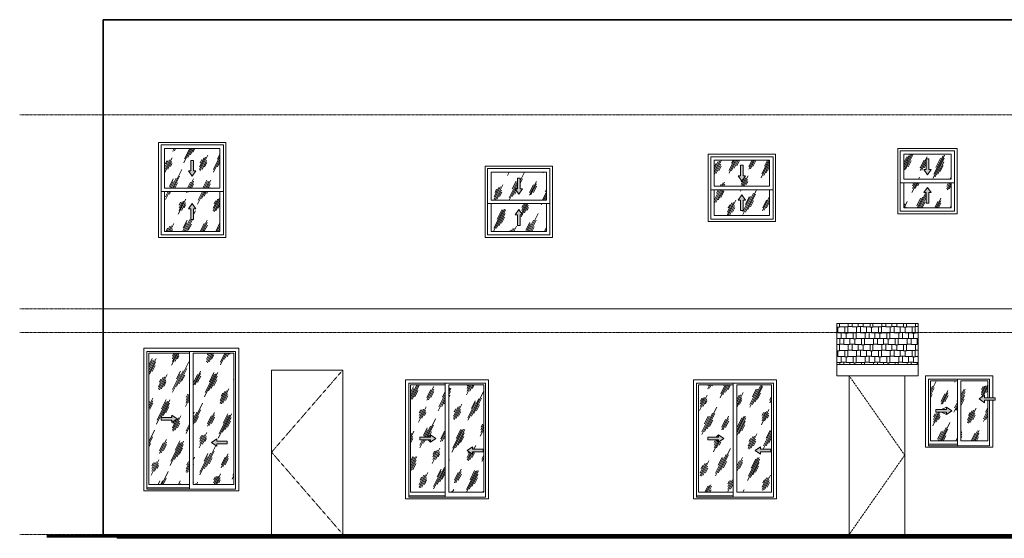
# Model space of a CAD drawing. Header units: inches. Extents: x -535 to 457, y -6 to 260.
# Tile 1 of 2: x -535 to -38, y -2 to 260. Entities that reach past the tile are written whole.
import ezdxf

# ---------------------------------------------------------------- set-up
doc = ezdxf.new("R2010")
doc.units = ezdxf.units.IN
doc.header["$MEASUREMENT"] = 0
doc.linetypes.add('Center 1_4_', pattern=[0.53125, 0.25, -0.09375, 0.09375, -0.09375])
doc.linetypes.add('Dash', pattern=[0.23622, 0.11811, -0.11811])
for name, color, linetype, lineweight in [('A-DETL', 90, 'Continuous', 9), ('A-DETL-GENF', 92, 'Continuous', 9), ('A-DOOR', 31, 'Continuous', 9), ('A-FLOR', 192, 'Continuous', 9), ('A-FLOR-LEVL', 51, 'Continuous', 9), ('A-GLAZ', 151, 'Continuous', 9), ('A-ROOF', 132, 'Continuous', 9), ('A-ROOF-PATT', 132, 'Continuous', 9), ('A-WALL', 90, 'Continuous', 9)]:
    doc.layers.add(name, color=color, linetype=linetype, lineweight=lineweight)
pattern_1 = [(63.435, (20.288, 0), (-6.9551, 20.8652), [8.64, -5.184, 8.64, -5.184, -10.99]), (63.435, (20.288, 0), (-6.9551, 20.8652), [-27.648, 0.127, -10.863]), (63.435, (20.288, 0), (-6.9551, 20.8652), [0.127, -27.521, 3.456, -7.534]), (63.435, (19.856, 0.432), (-6.9551, 20.8652), [6.912, -8.64, 5.184, -5.184, -12.718]), (63.435, (19.856, 0.432), (-6.9551, 20.8652), [-25.92, 0.127, -12.591]), (63.435, (19.856, 0.432), (-6.9551, 20.8652), [0.127, -25.793, 6.048, -6.67]), (63.435, (19.856, 1.728), (-6.9551, 20.8652), [5.184, -10.368, 3.456, -5.184, -14.446]), (63.435, (19.856, 1.728), (-6.9551, 20.8652), [-24.192, 0.127, -14.319]), (63.435, (19.856, 1.728), (-6.9551, 20.8652), [0.127, -24.065, 7.776, -6.67]), (63.435, (21.152, 0.432), (-6.9551, 20.8652), [5.184, -10.368, 4.32, -18.766]), (63.435, (22.448, 1.728), (-6.9551, 20.8652), [2.592, -12.96, 1.728, -21.358]), (63.435, (20.288, 3.888), (-6.9551, 20.8652), [1.728, -12.96, 1.728, -6.912, -15.31]), (63.435, (20.288, 3.888), (-6.9551, 20.8652), [-23.328, 0.127, -15.183]), (63.435, (20.288, 3.888), (-6.9551, 20.8652), [0.127, -23.201, 4.32, -10.99]), (63.435, (28.064, 2.592), (-6.9551, 20.8652), [8.64, -12.96, 10.368, -6.843]), (63.435, (28.064, 1.296), (-6.9551, 20.8652), [12.096, -8.64, 12.96, -5.115]), (63.435, (28.928, 1.728), (-6.9551, 20.8652), [13.824, -6.912, 10.368, -7.534]), (63.435, (30.224, 3.024), (-6.9551, 20.8652), [8.64, -12.096, 6.912, -10.99]), (63.435, (28.928, 5.616), (-6.9551, 20.8652), [4.32, -17.28, 5.184, -11.854]), (63.435, (31.52, 4.32), (-6.9551, 20.8652), [3.456, -17.28, 3.456, -14.446])]

# ---------------------------------------------------------------- blocks, each defined once
blk = doc.blocks.new('Planitar - Single Door_Flush Panel - 3_-0_ x 6_-11_-4187933-Rear Elevation')
at = {"layer": 'A-DOOR', "linetype": 'Dash'}
for p, q in [((-372.16, 83), (-408.16, 41.5)), ((-408.16, 41.5), (-372.16, 0))]:
    blk.add_line(p, q, dxfattribs=at)
at = {"layer": 'A-DOOR'}
blk.add_line((-408.16, 0), (-372.16, 0), dxfattribs=at)
blk = doc.blocks.new('Planitar - Single Door_Flush Panel - 2_-4_ x 6_-8_-4188380-Rear Elevation')
at = {"layer": 'A-DOOR', "linetype": 'Dash'}
for p, q in [((-116.22, 80), (-88.22, 40)), ((-88.22, 40), (-116.22, 0))]:
    blk.add_line(p, q, dxfattribs=at)
at = {"layer": 'A-DOOR'}
blk.add_line((-116.22, 0), (-88.22, 0), dxfattribs=at)
blk = doc.blocks.new('Planitar-Sliding-Double - 4_ x 5_ 6_-4309952-Rear Elevation')
at = {"layer": 'A-GLAZ'}
h = blk.add_hatch(dxfattribs=at)
h.set_pattern_fill('FP_1', color=256, style=0, pattern_type=2)
h.set_pattern_definition(pattern_1)
h.paths.add_polyline_path([(-449.6, 25.25), (-449.6, 91.5), (-470.22, 91.5), (-470.22, 25.25)], flags=0)
h.paths.add_polyline_path([(-458.58, 56.51), (-458.58, 57.71), (-463.91, 57.71), (-463.91, 59.04), (-458.58, 59.04), (-458.58, 60.24), (-455.91, 58.38), (-456.86, 57.71)], flags=0)
h = blk.add_hatch(dxfattribs=at)
h.set_pattern_fill('FP_1', color=256, style=0, pattern_type=2)
h.set_pattern_definition(pattern_1)
h.paths.add_polyline_path([(-447.85, 25.25), (-427.22, 25.25), (-427.22, 91.5), (-447.85, 91.5), (-447.85, 44.51)], flags=0)
h.paths.add_polyline_path([(-435.87, 44.51), (-438.54, 46.38), (-435.87, 48.24), (-435.87, 47.04), (-430.54, 47.04), (-430.54, 45.71), (-435.87, 45.71)], flags=0)
for points in [[(-458.58, 56.51), (-455.91, 58.38), (-458.58, 60.24), (-458.58, 59.04), (-463.91, 59.04), (-463.91, 57.71), (-458.58, 57.71)], [(-435.87, 44.51), (-435.87, 45.71), (-430.54, 45.71), (-430.54, 47.04), (-435.87, 47.04), (-435.87, 48.24), (-438.54, 46.38)]]:
    blk.add_hatch(color=256, dxfattribs=at).paths.add_polyline_path(points, flags=0)
at = {"layer": 'A-DETL-GENF'}
for p, q in [((-455.91, 58.38), (-458.58, 60.24)), ((-458.58, 60.24), (-458.58, 59.04)), ((-455.91, 58.38), (-458.58, 60.24)), ((-458.58, 60.24), (-458.58, 59.04)), ((-463.91, 59.04), (-458.58, 59.04)), ((-463.91, 59.04), (-463.91, 57.71)), ((-458.58, 59.04), (-463.91, 59.04)), ((-463.91, 59.04), (-463.91, 57.71)), ((-463.91, 57.71), (-458.58, 57.71)), ((-463.91, 57.71), (-458.58, 57.71)), ((-455.91, 58.38), (-458.58, 56.51)), ((-458.58, 56.51), (-455.91, 58.38)), ((-458.58, 57.71), (-458.58, 56.51)), ((-458.58, 57.71), (-458.58, 56.51)), ((-438.54, 46.38), (-435.87, 48.24)), ((-435.87, 48.24), (-438.54, 46.38)), ((-438.54, 46.38), (-435.87, 44.51)), ((-438.54, 46.38), (-435.87, 44.51)), ((-435.87, 48.24), (-435.87, 47.04)), ((-435.87, 47.04), (-435.87, 48.24)), ((-430.54, 47.04), (-435.87, 47.04)), ((-430.54, 47.04), (-435.87, 47.04)), ((-430.54, 45.71), (-435.87, 45.71)), ((-435.87, 45.71), (-435.87, 44.51)), ((-435.87, 44.51), (-435.87, 45.71)), ((-435.87, 45.71), (-430.54, 45.71)), ((-430.54, 47.04), (-430.54, 45.71)), ((-430.54, 45.71), (-430.54, 47.04))]:
    blk.add_line(p, q, dxfattribs=at)
at = {"layer": 'A-GLAZ'}
for p, q in [((-424.72, 94), (-472.72, 94)), ((-472.72, 94), (-472.72, 22)), ((-471.11, 92.39), (-426.34, 92.39)), ((-471.11, 22.75), (-471.11, 92.39)), ((-470.22, 91.5), (-470.22, 25.25)), ((-449.6, 91.5), (-470.22, 91.5)), ((-449.6, 92.39), (-449.6, 22.75)), ((-447.85, 25.25), (-447.85, 91.5)), ((-447.85, 91.5), (-427.22, 91.5)), ((-427.22, 91.5), (-427.22, 25.25)), ((-426.34, 22.75), (-426.34, 92.39)), ((-424.72, 94), (-424.72, 22)), ((-458.58, 60.24), (-458.79, 59.04)), ((-458.58, 56.51), (-458.79, 57.71)), ((-470.22, 25.25), (-449.6, 25.25)), ((-427.22, 25.25), (-447.85, 25.25)), ((-424.72, 22), (-472.72, 22)), ((-449.6, 23.5), (-471.11, 23.5)), ((-449.6, 23.5), (-471.11, 23.5)), ((-426.34, 22.75), (-471.11, 22.75))]:
    blk.add_line(p, q, dxfattribs=at)
blk = doc.blocks.new('Planitar-Sliding-Double - 3_ 6_ x 4_ 11_-4309964-Rear Elevation')
at = {"layer": 'A-GLAZ'}
h = blk.add_hatch(dxfattribs=at)
h.set_pattern_fill('FP_2', color=256, style=0, pattern_type=2)
h.set_pattern_definition(pattern_1)
h.paths.add_polyline_path([(-320.35, 21.25), (-320.35, 75.5), (-337.97, 75.5), (-337.97, 21.25)], flags=0)
h.paths.add_polyline_path([(-327.83, 46.51), (-327.83, 47.71), (-333.16, 47.71), (-333.16, 49.04), (-327.83, 49.04), (-327.83, 50.24), (-325.16, 48.38), (-326.11, 47.71)], flags=0)
h = blk.add_hatch(dxfattribs=at)
h.set_pattern_fill('FP_2', color=256, style=0, pattern_type=2)
h.set_pattern_definition(pattern_1)
h.paths.add_polyline_path([(-318.6, 21.25), (-300.97, 21.25), (-300.97, 75.5), (-318.6, 75.5), (-318.6, 46.43)], flags=0)
h.paths.add_polyline_path([(-306.62, 40.51), (-309.29, 42.38), (-306.62, 44.24), (-306.62, 43.04), (-301.29, 43.04), (-301.29, 41.71), (-306.62, 41.71)], flags=0)
for points in [[(-327.83, 46.51), (-325.16, 48.38), (-327.83, 50.24), (-327.83, 49.04), (-333.16, 49.04), (-333.16, 47.71), (-327.83, 47.71)], [(-306.62, 40.51), (-306.62, 41.71), (-301.29, 41.71), (-301.29, 43.04), (-306.62, 43.04), (-306.62, 44.24), (-309.29, 42.38)]]:
    blk.add_hatch(color=256, dxfattribs=at).paths.add_polyline_path(points, flags=0)
at = {"layer": 'A-DETL-GENF'}
for p, q in [((-325.16, 48.38), (-327.83, 50.24)), ((-327.83, 50.24), (-327.83, 49.04)), ((-325.16, 48.38), (-327.83, 50.24)), ((-327.83, 50.24), (-327.83, 49.04)), ((-333.16, 49.04), (-327.83, 49.04)), ((-333.16, 49.04), (-333.16, 47.71)), ((-327.83, 49.04), (-333.16, 49.04)), ((-333.16, 49.04), (-333.16, 47.71)), ((-333.16, 47.71), (-327.83, 47.71)), ((-333.16, 47.71), (-327.83, 47.71)), ((-325.16, 48.38), (-327.83, 46.51)), ((-327.83, 46.51), (-325.16, 48.38)), ((-327.83, 47.71), (-327.83, 46.51)), ((-327.83, 47.71), (-327.83, 46.51)), ((-309.29, 42.38), (-306.62, 44.24)), ((-306.62, 44.24), (-309.29, 42.38)), ((-309.29, 42.38), (-306.62, 40.51)), ((-309.29, 42.38), (-306.62, 40.51)), ((-306.62, 44.24), (-306.62, 43.04)), ((-306.62, 43.04), (-306.62, 44.24)), ((-301.29, 43.04), (-306.62, 43.04)), ((-301.29, 43.04), (-306.62, 43.04)), ((-301.29, 41.71), (-306.62, 41.71)), ((-306.62, 41.71), (-306.62, 40.51)), ((-306.62, 40.51), (-306.62, 41.71)), ((-306.62, 41.71), (-301.29, 41.71)), ((-301.29, 43.04), (-301.29, 41.71)), ((-301.29, 41.71), (-301.29, 43.04))]:
    blk.add_line(p, q, dxfattribs=at)
at = {"layer": 'A-GLAZ'}
for p, q in [((-298.47, 78), (-340.47, 78)), ((-340.47, 78), (-340.47, 18)), ((-338.86, 76.39), (-300.09, 76.39)), ((-338.86, 18.75), (-338.86, 76.39)), ((-337.97, 75.5), (-337.97, 21.25)), ((-320.35, 75.5), (-337.97, 75.5)), ((-320.35, 76.39), (-320.35, 18.75)), ((-318.6, 21.25), (-318.6, 75.5)), ((-318.6, 75.5), (-300.97, 75.5)), ((-300.97, 75.5), (-300.97, 21.25)), ((-300.09, 18.75), (-300.09, 76.39)), ((-298.47, 78), (-298.47, 18)), ((-327.83, 50.24), (-329.01, 49.04)), ((-327.83, 46.51), (-329.01, 47.71)), ((-337.97, 21.25), (-320.35, 21.25)), ((-300.97, 21.25), (-318.6, 21.25)), ((-298.47, 18), (-340.47, 18)), ((-320.35, 19.5), (-338.86, 19.5)), ((-320.35, 19.5), (-338.86, 19.5)), ((-300.09, 18.75), (-338.86, 18.75))]:
    blk.add_line(p, q, dxfattribs=at)
blk = doc.blocks.new('Planitar-Sliding-Double - 3_ 6_ x 4_ 11_-V1-Rear Elevation')
at = {"layer": 'A-GLAZ'}
h = blk.add_hatch(dxfattribs=at)
h.set_pattern_fill('FP_2', color=256, style=0, pattern_type=2)
h.set_pattern_definition(pattern_1)
h.paths.add_polyline_path([(-174.85, 21.25), (-174.85, 75.5), (-192.47, 75.5), (-192.47, 21.25)], flags=0)
h.paths.add_polyline_path([(-182.33, 46.51), (-182.33, 47.71), (-187.66, 47.71), (-187.66, 49.04), (-182.33, 49.04), (-182.33, 50.24), (-179.66, 48.38), (-180.61, 47.71)], flags=0)
h = blk.add_hatch(dxfattribs=at)
h.set_pattern_fill('FP_2', color=256, style=0, pattern_type=2)
h.set_pattern_definition(pattern_1)
h.paths.add_polyline_path([(-173.1, 21.25), (-155.47, 21.25), (-155.47, 75.5), (-173.1, 75.5), (-173.1, 46.43)], flags=0)
h.paths.add_polyline_path([(-161.12, 40.51), (-163.79, 42.38), (-161.12, 44.24), (-161.12, 43.04), (-155.79, 43.04), (-155.79, 41.71), (-161.12, 41.71)], flags=0)
for points in [[(-182.33, 46.51), (-179.66, 48.38), (-182.33, 50.24), (-182.33, 49.04), (-187.66, 49.04), (-187.66, 47.71), (-182.33, 47.71)], [(-161.12, 40.51), (-161.12, 41.71), (-155.79, 41.71), (-155.79, 43.04), (-161.12, 43.04), (-161.12, 44.24), (-163.79, 42.38)]]:
    blk.add_hatch(color=256, dxfattribs=at).paths.add_polyline_path(points, flags=0)
at = {"layer": 'A-DETL-GENF'}
for p, q in [((-179.66, 48.38), (-182.33, 50.24)), ((-182.33, 50.24), (-182.33, 49.04)), ((-179.66, 48.38), (-182.33, 50.24)), ((-182.33, 50.24), (-182.33, 49.04)), ((-187.66, 49.04), (-182.33, 49.04)), ((-187.66, 49.04), (-187.66, 47.71)), ((-182.33, 49.04), (-187.66, 49.04)), ((-187.66, 49.04), (-187.66, 47.71)), ((-187.66, 47.71), (-182.33, 47.71)), ((-187.66, 47.71), (-182.33, 47.71)), ((-179.66, 48.38), (-182.33, 46.51)), ((-182.33, 46.51), (-179.66, 48.38)), ((-182.33, 47.71), (-182.33, 46.51)), ((-182.33, 47.71), (-182.33, 46.51)), ((-163.79, 42.38), (-161.12, 44.24)), ((-161.12, 44.24), (-163.79, 42.38)), ((-163.79, 42.38), (-161.12, 40.51)), ((-163.79, 42.38), (-161.12, 40.51)), ((-161.12, 44.24), (-161.12, 43.04)), ((-161.12, 43.04), (-161.12, 44.24)), ((-155.79, 43.04), (-161.12, 43.04)), ((-155.79, 43.04), (-161.12, 43.04)), ((-155.79, 41.71), (-161.12, 41.71)), ((-161.12, 41.71), (-161.12, 40.51)), ((-161.12, 40.51), (-161.12, 41.71)), ((-161.12, 41.71), (-155.79, 41.71)), ((-155.79, 43.04), (-155.79, 41.71)), ((-155.79, 41.71), (-155.79, 43.04))]:
    blk.add_line(p, q, dxfattribs=at)
at = {"layer": 'A-GLAZ'}
for p, q in [((-152.97, 78), (-194.97, 78)), ((-194.97, 78), (-194.97, 18)), ((-193.36, 76.39), (-154.59, 76.39)), ((-193.36, 18.75), (-193.36, 76.39)), ((-192.47, 75.5), (-192.47, 21.25)), ((-174.85, 75.5), (-192.47, 75.5)), ((-174.85, 76.39), (-174.85, 18.75)), ((-173.1, 21.25), (-173.1, 75.5)), ((-173.1, 75.5), (-155.47, 75.5)), ((-155.47, 75.5), (-155.47, 21.25)), ((-154.59, 18.75), (-154.59, 76.39)), ((-152.97, 78), (-152.97, 18)), ((-182.33, 50.24), (-183.51, 49.04)), ((-182.33, 46.51), (-183.51, 47.71)), ((-192.47, 21.25), (-174.85, 21.25)), ((-155.47, 21.25), (-173.1, 21.25)), ((-152.97, 18), (-194.97, 18)), ((-174.85, 19.5), (-193.36, 19.5)), ((-174.85, 19.5), (-193.36, 19.5)), ((-154.59, 18.75), (-193.36, 18.75))]:
    blk.add_line(p, q, dxfattribs=at)
blk = doc.blocks.new('Planitar-Sliding-Double - 2_ 10_ x 3_-4194633-Rear Elevation')
at = {"layer": 'A-GLAZ'}
h = blk.add_hatch(dxfattribs=at)
h.set_pattern_fill('FP_1', color=256, style=0, pattern_type=2)
h.set_pattern_definition(pattern_1)
h.paths.add_polyline_path([(-70.81, 47.25), (-61.6, 47.25), (-61.6, 77.5), (-75.22, 77.5), (-75.22, 47.25)], flags=0)
h.paths.add_polyline_path([(-67.08, 60.51), (-67.08, 61.71), (-72.41, 61.71), (-72.41, 63.04), (-67.08, 63.04), (-67.08, 64.24), (-64.41, 62.38), (-65.36, 61.71)], flags=0)
h = blk.add_hatch(dxfattribs=at)
h.set_pattern_fill('FP_1', color=256, style=0, pattern_type=2)
h.set_pattern_definition(pattern_1)
h.paths.add_polyline_path([(-59.85, 47.25), (-46.22, 47.25), (-46.22, 67.71), (-47.87, 67.71), (-47.87, 66.51), (-50.54, 68.38), (-47.87, 70.24), (-47.87, 69.04), (-46.22, 69.04), (-46.22, 77.5), (-59.85, 77.5), (-59.85, 56.5)], flags=0)
for points in [[(-47.87, 66.51), (-47.87, 67.71), (-42.54, 67.71), (-42.54, 69.04), (-47.87, 69.04), (-47.87, 70.24), (-50.54, 68.38)], [(-67.08, 60.51), (-64.41, 62.38), (-67.08, 64.24), (-67.08, 63.04), (-72.41, 63.04), (-72.41, 61.71), (-67.08, 61.71)]]:
    blk.add_hatch(color=256, dxfattribs=at).paths.add_polyline_path(points, flags=0)
at = {"layer": 'A-DETL-GENF'}
for p, q in [((-50.54, 68.38), (-47.87, 70.24)), ((-47.87, 70.24), (-50.54, 68.38)), ((-47.87, 70.24), (-47.87, 69.04)), ((-47.87, 69.04), (-47.87, 70.24)), ((-50.54, 68.38), (-47.87, 66.51)), ((-50.54, 68.38), (-47.87, 66.51)), ((-42.54, 69.04), (-47.87, 69.04)), ((-42.54, 69.04), (-47.87, 69.04)), ((-42.54, 67.71), (-47.87, 67.71)), ((-47.87, 67.71), (-47.87, 66.51)), ((-47.87, 66.51), (-47.87, 67.71)), ((-47.87, 67.71), (-42.54, 67.71)), ((-42.54, 69.04), (-42.54, 67.71)), ((-42.54, 67.71), (-42.54, 69.04)), ((-72.41, 63.04), (-67.08, 63.04)), ((-72.41, 63.04), (-72.41, 61.71)), ((-67.08, 63.04), (-72.41, 63.04)), ((-72.41, 63.04), (-72.41, 61.71)), ((-72.41, 61.71), (-67.08, 61.71)), ((-72.41, 61.71), (-67.08, 61.71)), ((-64.41, 62.38), (-67.08, 64.24)), ((-67.08, 64.24), (-67.08, 63.04)), ((-64.41, 62.38), (-67.08, 64.24)), ((-67.08, 64.24), (-67.08, 63.04)), ((-64.41, 62.38), (-67.08, 60.51)), ((-67.08, 60.51), (-64.41, 62.38)), ((-67.08, 61.71), (-67.08, 60.51)), ((-67.08, 61.71), (-67.08, 60.51))]:
    blk.add_line(p, q, dxfattribs=at)
at = {"layer": 'A-GLAZ'}
for p, q in [((-43.72, 80), (-77.72, 80)), ((-77.72, 80), (-77.72, 44)), ((-43.72, 80), (-43.72, 69.04)), ((-76.11, 78.39), (-45.34, 78.39)), ((-76.11, 44.75), (-76.11, 78.39)), ((-75.22, 77.5), (-75.22, 47.25)), ((-61.6, 77.5), (-75.22, 77.5)), ((-61.6, 78.39), (-61.6, 44.75)), ((-59.85, 47.25), (-59.85, 77.5)), ((-59.85, 77.5), (-46.22, 77.5)), ((-46.22, 77.5), (-46.22, 69.04)), ((-45.34, 69.04), (-45.34, 78.39)), ((-46.22, 67.71), (-46.22, 47.25)), ((-45.34, 44.75), (-45.34, 67.71)), ((-43.72, 67.71), (-43.72, 44)), ((-67.08, 64.24), (-69.54, 63.04)), ((-67.08, 60.51), (-69.54, 61.71)), ((-61.6, 45.5), (-76.11, 45.5)), ((-61.6, 45.5), (-76.11, 45.5)), ((-75.22, 47.25), (-61.6, 47.25)), ((-46.22, 47.25), (-59.85, 47.25)), ((-43.72, 44), (-77.72, 44)), ((-45.34, 44.75), (-76.11, 44.75))]:
    blk.add_line(p, q, dxfattribs=at)
blk = doc.blocks.new('Planitar-Double-Hung-Single - 2_10_ x 4_-4193086-Rear Elevation')
at = {"layer": 'A-DETL-GENF'}
h = blk.add_hatch(dxfattribs=at)
h.set_pattern_fill('FP_2', color=256, style=0, pattern_type=2)
h.set_pattern_definition(pattern_1)
h.paths.add_polyline_path([(-454.35, 174.88), (-434.22, 174.88), (-434.22, 195), (-462.22, 195), (-462.22, 174.88)], flags=0)
h.paths.add_polyline_path([(-448.22, 180.94), (-450.09, 183.6), (-448.89, 183.6), (-448.89, 188.94), (-447.56, 188.94), (-447.56, 183.6), (-446.36, 183.6), (-448.08, 181.15)], flags=0)
for points in [[(-448.22, 180.94), (-446.36, 183.6), (-447.56, 183.6), (-447.56, 188.94), (-448.89, 188.94), (-448.89, 183.6), (-450.09, 183.6)], [(-448.89, 159.06), (-447.56, 159.06), (-447.56, 164.4), (-446.36, 164.4), (-448.22, 167.06), (-450.09, 164.4), (-448.89, 164.4), (-448.89, 159.51)]]:
    blk.add_hatch(color=256, dxfattribs=at).paths.add_polyline_path(points, flags=0)
h = blk.add_hatch(dxfattribs=at)
h.set_pattern_fill('FP_2', color=256, style=0, pattern_type=2)
h.set_pattern_definition(pattern_1)
h.paths.add_polyline_path([(-448.89, 153), (-434.22, 153), (-434.22, 173.13), (-462.22, 173.13), (-462.22, 153), (-454.35, 153)], flags=0)
h.paths.add_polyline_path([(-448.29, 159.06), (-448.89, 159.06), (-448.89, 164.4), (-450.09, 164.4), (-448.22, 167.06), (-446.36, 164.4), (-447.56, 164.4), (-447.56, 159.06)], flags=0)
for p, q in [((-448.89, 188.94), (-448.89, 183.6)), ((-447.56, 188.94), (-448.89, 188.94)), ((-447.56, 188.94), (-448.89, 188.94)), ((-448.89, 188.94), (-448.89, 183.6)), ((-447.56, 188.94), (-447.56, 183.6)), ((-447.56, 183.6), (-447.56, 188.94)), ((-448.89, 183.6), (-450.09, 183.6)), ((-448.22, 180.94), (-450.09, 183.6)), ((-448.89, 183.6), (-450.09, 183.6)), ((-450.09, 183.6), (-448.22, 180.94)), ((-448.22, 180.94), (-446.36, 183.6)), ((-448.22, 180.94), (-446.36, 183.6)), ((-446.36, 183.6), (-447.56, 183.6)), ((-446.36, 183.6), (-447.56, 183.6)), ((-448.22, 167.06), (-450.09, 164.4)), ((-448.22, 167.06), (-450.09, 164.4)), ((-450.09, 164.4), (-448.89, 164.4)), ((-450.09, 164.4), (-448.89, 164.4)), ((-448.89, 159.06), (-448.89, 164.4)), ((-448.89, 164.4), (-448.89, 159.06)), ((-448.22, 167.06), (-446.36, 164.4)), ((-446.36, 164.4), (-448.22, 167.06)), ((-447.56, 164.4), (-446.36, 164.4)), ((-447.56, 159.06), (-447.56, 164.4)), ((-447.56, 159.06), (-447.56, 164.4)), ((-447.56, 164.4), (-446.36, 164.4)), ((-448.89, 159.06), (-447.56, 159.06)), ((-448.89, 159.06), (-447.56, 159.06))]:
    blk.add_line(p, q, dxfattribs=at)
at = {"layer": 'A-GLAZ'}
for p, q in [((-465.22, 198), (-431.22, 198)), ((-465.22, 150), (-465.22, 198)), ((-463.97, 196.75), (-463.97, 151.25)), ((-432.47, 196.75), (-463.97, 196.75)), ((-462.22, 174.88), (-462.22, 195)), ((-434.22, 195), (-462.22, 195)), ((-434.22, 174.88), (-434.22, 195)), ((-432.47, 151.25), (-432.47, 196.75)), ((-431.22, 198), (-431.22, 150)), ((-462.22, 174.88), (-434.22, 174.88)), ((-432.47, 173.13), (-463.97, 173.13)), ((-462.22, 153), (-462.22, 173.13)), ((-434.22, 153), (-434.22, 173.13)), ((-431.22, 150), (-465.22, 150)), ((-463.97, 151.25), (-432.47, 151.25)), ((-462.22, 153), (-434.22, 153))]:
    blk.add_line(p, q, dxfattribs=at)
blk = doc.blocks.new('Planitar-Double-Hung-Single - 2_10_ x 3_-4193130-Rear Elevation')
at = {"layer": 'A-DETL-GENF'}
h = blk.add_hatch(dxfattribs=at)
h.set_pattern_fill('FP_2', color=256, style=0, pattern_type=2)
h.set_pattern_definition(pattern_1)
h.paths.add_polyline_path([(-269.22, 168.88), (-269.22, 183), (-297.22, 183), (-297.22, 168.88), (-275.79, 168.88)], flags=0)
h.paths.add_polyline_path([(-283.22, 171.94), (-285.09, 174.6), (-283.89, 174.6), (-283.89, 179.94), (-282.56, 179.94), (-282.56, 174.6), (-281.36, 174.6), (-282.56, 172.89)], flags=0)
for points in [[(-283.22, 171.94), (-281.36, 174.6), (-282.56, 174.6), (-282.56, 179.94), (-283.89, 179.94), (-283.89, 174.6), (-285.09, 174.6)], [(-283.89, 156.06), (-282.56, 156.06), (-282.56, 161.4), (-281.36, 161.4), (-283.22, 164.06), (-285.09, 161.4), (-283.89, 161.4)]]:
    blk.add_hatch(color=256, dxfattribs=at).paths.add_polyline_path(points, flags=0)
h = blk.add_hatch(dxfattribs=at)
h.set_pattern_fill('FP_2', color=256, style=0, pattern_type=2)
h.set_pattern_definition(pattern_1)
h.paths.add_polyline_path([(-297.22, 153), (-269.22, 153), (-269.22, 167.13), (-297.22, 167.13)], flags=0)
h.paths.add_polyline_path([(-283.89, 156.06), (-283.89, 161.4), (-285.09, 161.4), (-283.22, 164.06), (-281.36, 161.4), (-282.56, 161.4), (-282.56, 156.06)], flags=0)
for p, q in [((-283.89, 179.94), (-283.89, 174.6)), ((-282.56, 179.94), (-283.89, 179.94)), ((-282.56, 179.94), (-283.89, 179.94)), ((-283.89, 179.94), (-283.89, 174.6)), ((-282.56, 179.94), (-282.56, 174.6)), ((-282.56, 174.6), (-282.56, 179.94)), ((-283.89, 174.6), (-285.09, 174.6)), ((-283.22, 171.94), (-285.09, 174.6)), ((-283.89, 174.6), (-285.09, 174.6)), ((-285.09, 174.6), (-283.22, 171.94)), ((-283.22, 171.94), (-281.36, 174.6)), ((-283.22, 171.94), (-281.36, 174.6)), ((-281.36, 174.6), (-282.56, 174.6)), ((-281.36, 174.6), (-282.56, 174.6)), ((-283.22, 164.06), (-285.09, 161.4)), ((-283.22, 164.06), (-285.09, 161.4)), ((-285.09, 161.4), (-283.89, 161.4)), ((-285.09, 161.4), (-283.89, 161.4)), ((-283.89, 156.06), (-283.89, 161.4)), ((-283.89, 161.4), (-283.89, 156.06)), ((-283.22, 164.06), (-281.36, 161.4)), ((-281.36, 161.4), (-283.22, 164.06)), ((-282.56, 161.4), (-281.36, 161.4)), ((-282.56, 156.06), (-282.56, 161.4)), ((-282.56, 156.06), (-282.56, 161.4)), ((-282.56, 161.4), (-281.36, 161.4)), ((-283.89, 156.06), (-282.56, 156.06)), ((-283.89, 156.06), (-282.56, 156.06))]:
    blk.add_line(p, q, dxfattribs=at)
at = {"layer": 'A-GLAZ'}
for p, q in [((-300.22, 186), (-266.22, 186)), ((-300.22, 150), (-300.22, 186)), ((-298.97, 184.75), (-298.97, 151.25)), ((-267.47, 184.75), (-298.97, 184.75)), ((-267.47, 151.25), (-267.47, 184.75)), ((-266.22, 186), (-266.22, 150)), ((-297.22, 168.88), (-297.22, 183)), ((-269.22, 183), (-297.22, 183)), ((-269.22, 168.88), (-269.22, 183)), ((-267.47, 167.13), (-298.97, 167.13)), ((-297.22, 168.88), (-269.22, 168.88)), ((-297.22, 153), (-297.22, 167.13)), ((-269.22, 153), (-269.22, 167.13)), ((-266.22, 150), (-300.22, 150)), ((-298.97, 151.25), (-267.47, 151.25)), ((-297.22, 153), (-269.22, 153))]:
    blk.add_line(p, q, dxfattribs=at)
blk = doc.blocks.new('Planitar-Double-Hung-Single - 2_10_ x 2_ 10_-4193184-Rear Elevation')
at = {"layer": 'A-DETL-GENF'}
h = blk.add_hatch(dxfattribs=at)
h.set_pattern_fill('FP_2', color=256, style=0, pattern_type=2)
h.set_pattern_definition(pattern_1)
h.paths.add_polyline_path([(-184.47, 175.88), (-156.47, 175.88), (-156.47, 189), (-184.47, 189)], flags=0)
h.paths.add_polyline_path([(-170.47, 178.44), (-172.34, 181.1), (-171.14, 181.1), (-171.14, 186.44), (-169.81, 186.44), (-169.81, 181.1), (-168.61, 181.1), (-169.81, 179.39)], flags=0)
for points in [[(-170.47, 178.44), (-168.61, 181.1), (-169.81, 181.1), (-169.81, 186.44), (-171.14, 186.44), (-171.14, 181.1), (-172.34, 181.1)], [(-171.14, 163.56), (-169.81, 163.56), (-169.81, 168.9), (-168.61, 168.9), (-170.47, 171.56), (-172.34, 168.9), (-171.14, 168.9)]]:
    blk.add_hatch(color=256, dxfattribs=at).paths.add_polyline_path(points, flags=0)
h = blk.add_hatch(dxfattribs=at)
h.set_pattern_fill('FP_2', color=256, style=0, pattern_type=2)
h.set_pattern_definition(pattern_1)
h.paths.add_polyline_path([(-184.47, 161), (-156.47, 161), (-156.47, 174.12), (-184.47, 174.12)], flags=0)
h.paths.add_polyline_path([(-171.14, 163.56), (-171.14, 168.9), (-172.34, 168.9), (-170.47, 171.56), (-168.61, 168.9), (-169.81, 168.9), (-169.81, 163.56)], flags=0)
for p, q in [((-171.14, 186.44), (-171.14, 181.1)), ((-169.81, 186.44), (-171.14, 186.44)), ((-169.81, 186.44), (-171.14, 186.44)), ((-171.14, 186.44), (-171.14, 181.1)), ((-169.81, 186.44), (-169.81, 181.1)), ((-169.81, 181.1), (-169.81, 186.44)), ((-171.14, 181.1), (-172.34, 181.1)), ((-170.47, 178.44), (-172.34, 181.1)), ((-171.14, 181.1), (-172.34, 181.1)), ((-172.34, 181.1), (-170.47, 178.44)), ((-170.47, 178.44), (-168.61, 181.1)), ((-170.47, 178.44), (-168.61, 181.1)), ((-168.61, 181.1), (-169.81, 181.1)), ((-168.61, 181.1), (-169.81, 181.1)), ((-170.47, 171.56), (-172.34, 168.9)), ((-170.47, 171.56), (-172.34, 168.9)), ((-170.47, 171.56), (-168.61, 168.9)), ((-168.61, 168.9), (-170.47, 171.56)), ((-172.34, 168.9), (-171.14, 168.9)), ((-172.34, 168.9), (-171.14, 168.9)), ((-171.14, 163.56), (-171.14, 168.9)), ((-171.14, 168.9), (-171.14, 163.56)), ((-169.81, 168.9), (-168.61, 168.9)), ((-169.81, 163.56), (-169.81, 168.9)), ((-169.81, 163.56), (-169.81, 168.9)), ((-169.81, 168.9), (-168.61, 168.9)), ((-171.14, 163.56), (-169.81, 163.56)), ((-171.14, 163.56), (-169.81, 163.56))]:
    blk.add_line(p, q, dxfattribs=at)
at = {"layer": 'A-GLAZ'}
for p, q in [((-187.47, 192), (-153.47, 192)), ((-187.47, 158), (-187.47, 192)), ((-186.22, 190.75), (-186.22, 159.25)), ((-154.72, 190.75), (-186.22, 190.75)), ((-154.72, 159.25), (-154.72, 190.75)), ((-153.47, 192), (-153.47, 158)), ((-184.47, 175.88), (-184.47, 189)), ((-156.47, 189), (-184.47, 189)), ((-156.47, 175.88), (-156.47, 189)), ((-184.47, 175.88), (-156.47, 175.88)), ((-154.72, 174.12), (-186.22, 174.12)), ((-184.47, 161), (-184.47, 174.12)), ((-156.47, 161), (-156.47, 174.12)), ((-186.22, 159.25), (-154.72, 159.25)), ((-184.47, 161), (-156.47, 161)), ((-153.47, 158), (-187.47, 158))]:
    blk.add_line(p, q, dxfattribs=at)
blk = doc.blocks.new('Planitar-Double-Hung-Single - 2_6_ x 2_9_-4193250-Rear Elevation')
at = {"layer": 'A-DETL-GENF'}
h = blk.add_hatch(dxfattribs=at)
h.set_pattern_fill('FP_2', color=256, style=0, pattern_type=2)
h.set_pattern_definition(pattern_1)
h.paths.add_polyline_path([(-64.72, 179.38), (-64.72, 192), (-88.72, 192), (-88.72, 179.38), (-70.81, 179.38)], flags=0)
h.paths.add_polyline_path([(-76.72, 181.69), (-78.59, 184.35), (-77.39, 184.35), (-77.39, 189.69), (-76.06, 189.69), (-76.06, 184.35), (-74.86, 184.35), (-76.06, 182.64)], flags=0)
for points in [[(-76.72, 181.69), (-74.86, 184.35), (-76.06, 184.35), (-76.06, 189.69), (-77.39, 189.69), (-77.39, 184.35), (-78.59, 184.35)], [(-77.39, 167.31), (-76.06, 167.31), (-76.06, 172.65), (-74.86, 172.65), (-76.72, 175.31), (-78.59, 172.65), (-77.39, 172.65)]]:
    blk.add_hatch(color=256, dxfattribs=at).paths.add_polyline_path(points, flags=0)
h = blk.add_hatch(dxfattribs=at)
h.set_pattern_fill('FP_2', color=256, style=0, pattern_type=2)
h.set_pattern_definition(pattern_1)
h.paths.add_polyline_path([(-88.72, 165), (-64.72, 165), (-64.72, 177.63), (-88.72, 177.63)], flags=0)
h.paths.add_polyline_path([(-77.39, 167.31), (-77.39, 172.65), (-78.59, 172.65), (-76.72, 175.31), (-74.86, 172.65), (-76.06, 172.65), (-76.06, 167.31)], flags=0)
for p, q in [((-77.39, 189.69), (-77.39, 184.35)), ((-76.06, 189.69), (-77.39, 189.69)), ((-76.06, 189.69), (-77.39, 189.69)), ((-77.39, 189.69), (-77.39, 184.35)), ((-76.06, 189.69), (-76.06, 184.35)), ((-76.06, 184.35), (-76.06, 189.69)), ((-77.39, 184.35), (-78.59, 184.35)), ((-76.72, 181.69), (-78.59, 184.35)), ((-77.39, 184.35), (-78.59, 184.35)), ((-78.59, 184.35), (-76.72, 181.69)), ((-76.72, 181.69), (-74.86, 184.35)), ((-76.72, 181.69), (-74.86, 184.35)), ((-74.86, 184.35), (-76.06, 184.35)), ((-74.86, 184.35), (-76.06, 184.35)), ((-76.72, 175.31), (-78.59, 172.65)), ((-76.72, 175.31), (-78.59, 172.65)), ((-76.72, 175.31), (-74.86, 172.65)), ((-74.86, 172.65), (-76.72, 175.31)), ((-78.59, 172.65), (-77.39, 172.65)), ((-78.59, 172.65), (-77.39, 172.65)), ((-77.39, 167.31), (-77.39, 172.65)), ((-77.39, 172.65), (-77.39, 167.31)), ((-76.06, 172.65), (-74.86, 172.65)), ((-76.06, 167.31), (-76.06, 172.65)), ((-76.06, 167.31), (-76.06, 172.65)), ((-76.06, 172.65), (-74.86, 172.65)), ((-77.39, 167.31), (-76.06, 167.31)), ((-77.39, 167.31), (-76.06, 167.31))]:
    blk.add_line(p, q, dxfattribs=at)
at = {"layer": 'A-GLAZ'}
for p, q in [((-91.72, 195), (-61.72, 195)), ((-91.72, 162), (-91.72, 195)), ((-61.72, 195), (-61.72, 162)), ((-90.47, 193.75), (-90.47, 163.25)), ((-62.97, 193.75), (-90.47, 193.75)), ((-88.72, 179.38), (-88.72, 192)), ((-64.72, 192), (-88.72, 192)), ((-64.72, 179.38), (-64.72, 192)), ((-62.97, 163.25), (-62.97, 193.75)), ((-88.72, 179.38), (-64.72, 179.38)), ((-62.97, 177.63), (-90.47, 177.63)), ((-88.72, 165), (-88.72, 177.63)), ((-64.72, 165), (-64.72, 177.63)), ((-88.72, 165), (-64.72, 165)), ((-61.72, 162), (-91.72, 162)), ((-90.47, 163.25), (-62.97, 163.25))]:
    blk.add_line(p, q, dxfattribs=at)

msp = doc.modelspace()

# ---------------------------------------------------------------- hatches: boundary and pattern name
at = {"layer": 'A-ROOF-PATT'}
h = msp.add_hatch(dxfattribs=at)
h.set_pattern_fill('FP_3', color=256, style=0, pattern_type=2)
h.set_pattern_definition([(0, (0, 203.881), (12.75, 3), [3, -2.5, 3.5, -1.5, -6.5]), (0, (0, 203.881), (12.75, 3), [-10.5, 4.5, -2]), (0, (3, 204.006), (12.75, 3), [2.5, -9.5, 2, -3]), (0, (9, 203.694), (12.75, 3), [1.5, -15.5]), (90, (0, 203.881), (-4.25, 3), [2.875, -9.125]), (90, (3, 203.881), (-4.25, 3), [2.812, -9.187]), (90, (5.5, 203.881), (-4.25, 3), [2.625, -9.375]), (90, (9, 203.694), (-4.25, 3), [2.875, -9.125]), (90, (10.5, 203.694), (-4.25, 3), [2.875, -9.125]), (90, (15, 203.881), (-4.25, 3), [2.75, -9.25])])
h.paths.add_polyline_path([(-81.47, 85.77), (-81.47, 106.56), (-122.47, 106.56), (-122.47, 85.77)], flags=0)

# ---------------------------------------------------------------- linework, layer by layer
at = {"layer": 'A-DETL', "lineweight": 35}
for p, q in [((30.78, 260), (-493.22, 260)), ((-493.22, 260), (-493.22, -0.75))]:
    msp.add_line(p, q, dxfattribs=at)
at = {"layer": 'A-DETL', "lineweight": 70}
msp.add_line((-521.72, -0.75), (408.28, -0.75), dxfattribs=at)
at = {"layer": 'A-FLOR'}
for p in [(-486.22, 0), (375.28, -2)]:
    msp.add_line(p, (-486.22, -2), dxfattribs=at)
at = {"layer": 'A-FLOR-LEVL', "linetype": 'Center 1_4_'}
for p, q in [((-535.44, 212), (457.44, 212)), ((-535.44, 114), (457.44, 114)), ((-535.44, 102), (393.07, 102)), ((-535.44, 0), (457.44, 0))]:
    msp.add_line(p, q, dxfattribs=at)
at = {"layer": 'A-ROOF'}
for p, q in [((-122.47, 106.56), (-122.47, 80)), ((-81.47, 106.56), (-122.47, 106.56)), ((-81.47, 80), (-81.47, 106.56)), ((-122.47, 85.77), (-81.47, 85.77)), ((-81.47, 80), (-122.47, 80))]:
    msp.add_line(p, q, dxfattribs=at)
at = {"layer": 'A-WALL'}
for p, q in [((-493.22, 0), (-493.22, 260)), ((381.78, 260), (-493.22, 260)), ((30.78, 114), (-493.22, 114)), ((-408.16, 0), (-408.16, 83)), ((-408.16, 83), (-372.16, 83)), ((-372.16, 83), (-372.16, 0)), ((-116.22, 0), (-116.22, 80)), ((-88.22, 80), (-88.22, 0)), ((-493.22, 0), (-408.16, 0)), ((-372.16, 0), (-116.22, 0)), ((-88.22, 0), (210.78, 0))]:
    msp.add_line(p, q, dxfattribs=at)

# ---------------------------------------------------------------- block references
at = {"layer": 'A-DOOR'}
for name in ['Planitar - Single Door_Flush Panel - 3_-0_ x 6_-11_-4187933-Rear Elevation', 'Planitar - Single Door_Flush Panel - 2_-4_ x 6_-8_-4188380-Rear Elevation']:
    msp.add_blockref(name, (0, 0), dxfattribs=at)
at = {"layer": 'A-GLAZ'}
for name in ['Planitar-Double-Hung-Single - 2_10_ x 4_-4193086-Rear Elevation', 'Planitar-Double-Hung-Single - 2_6_ x 2_9_-4193250-Rear Elevation', 'Planitar-Double-Hung-Single - 2_10_ x 2_ 10_-4193184-Rear Elevation', 'Planitar-Double-Hung-Single - 2_10_ x 3_-4193130-Rear Elevation', 'Planitar-Sliding-Double - 4_ x 5_ 6_-4309952-Rear Elevation', 'Planitar-Sliding-Double - 2_ 10_ x 3_-4194633-Rear Elevation', 'Planitar-Sliding-Double - 3_ 6_ x 4_ 11_-4309964-Rear Elevation', 'Planitar-Sliding-Double - 3_ 6_ x 4_ 11_-V1-Rear Elevation']:
    msp.add_blockref(name, (0, 0), dxfattribs=at)

doc.saveas('drawing.dxf')
